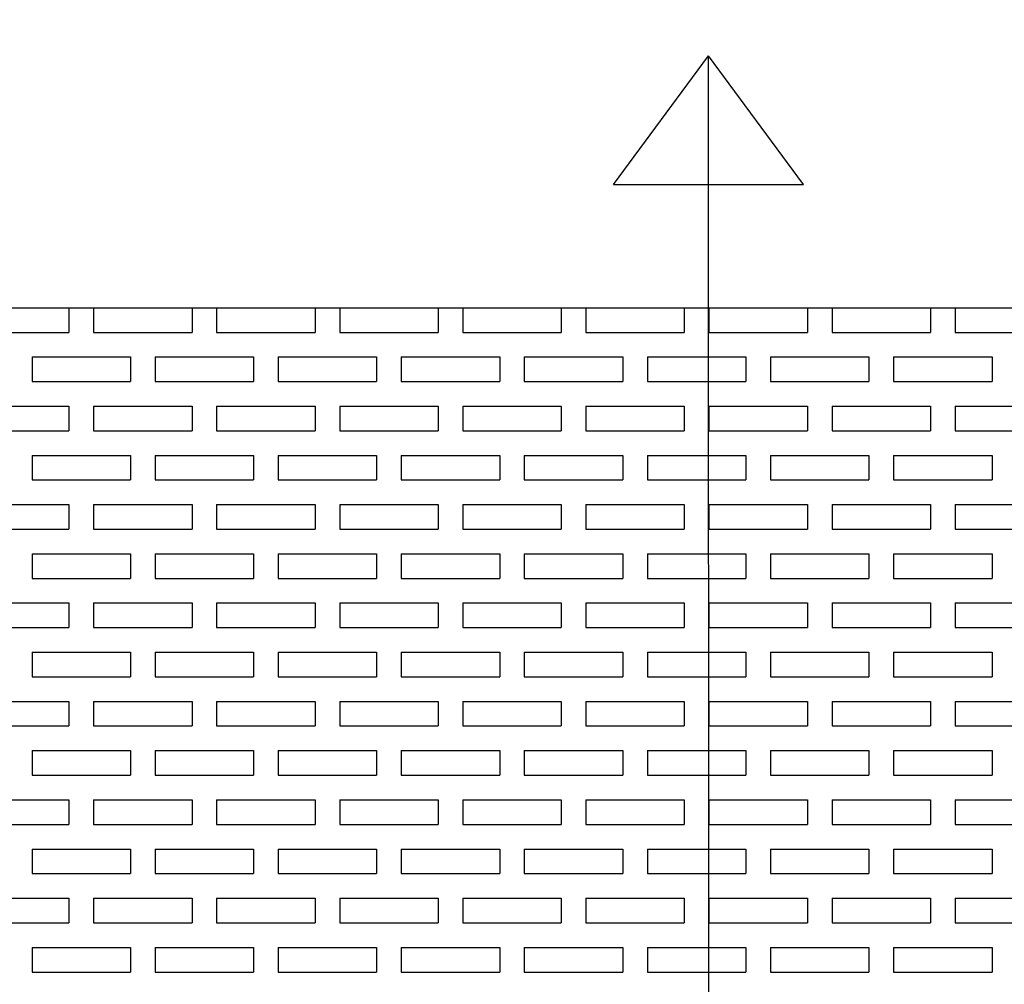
# Model space of a CAD drawing. Extents: x 0 to 108, y 0 to 78.
# Tile 30 of 54: x 45.12 to 50.12, y 64.25 to 69.15. Entities that reach past the tile are written whole.
import ezdxf

# ---------------------------------------------------------------- set-up
doc = ezdxf.new("R2010")
doc.units = 0
doc.header["$LTSCALE"] = 3.5
doc.header["$MEASUREMENT"] = 0
for name, color, linetype in [('DIMENSIONS-35', 7, 'CONTINUOUS'), ('OBJECT-70', 3, 'CONTINUOUS'), ('TEXT-50', 2, 'CONTINUOUS')]:
    doc.layers.add(name, color=color, linetype=linetype)
doc.styles.add('BGA-STD-4', font='bgastd', dxfattribs={"height": 0.55118})
doc.dimstyles.get("Standard").update_dxf_attribs({"dimtxt": 0.18, "dimasz": 0.18, "dimexe": 0.18, "dimexo": 0.0625, "dimgap": 0.09, "dimtad": 0, "dimtih": 1, "dimtoh": 1, "dimdec": 4, "dimzin": 0, "dimdsep": 46, "dimtxsty": 'Standard', "dimcen": 0.09, "dimadec": 0, "dimazin": 0, "dimtfac": 1, "dimtdec": 4, "dimtofl": 0, "dimtmove": 0, "dimatfit": 3, "dimfxl": 0, "dimtolj": 1, "dimtzin": 0, "dimarcsym": 0})

# ---------------------------------------------------------------- blocks, each defined once
blk = doc.blocks.new('*D17')
at = {"layer": 'DIMENSIONS-35', "lineweight": -2}
for p, q in [((89.1225, 67.891), (89.1225, 71.4882)), ((41.7427, 70.868), (64.3613, 70.868)), ((88.5023, 70.868), (65.8837, 70.868))]:
    blk.add_line(p, q, dxfattribs=at)
at = {"layer": 'DIMENSIONS-35'}
for points in [[(41.7427, 70.9714), (41.7427, 70.7646), (41.1225, 70.868)], [(88.5023, 70.9714), (88.5023, 70.7646), (89.1225, 70.868)]]:
    blk.add_solid(points, dxfattribs=at)
at = {"layer": 'DIMENSIONS-35', "color": 2, "insert": (65.1225, 70.868), "char_height": 0.55118, "attachment_point": 5, "style": 'BGA-STD-4'}
blk.add_mtext('\\A1;48', dxfattribs=at)

msp = doc.modelspace()

# ---------------------------------------------------------------- linework, layer by layer
at = {"layer": 'OBJECT-70'}
for p, q in [((41.1225, 67.6841), (89.1225, 67.6841)), ((44.8725, 67.6841), (45.3725, 67.6841)), ((45.3725, 67.6841), (45.3725, 67.5591)), ((45.4975, 67.6841), (45.9975, 67.6841)), ((45.4975, 67.6841), (45.4975, 67.5591)), ((45.9975, 67.6841), (45.9975, 67.5591)), ((46.1225, 67.6841), (46.6225, 67.6841)), ((46.1225, 67.6841), (46.1225, 67.5591)), ((46.6225, 67.6841), (46.6225, 67.5591)), ((46.7475, 67.6841), (47.2475, 67.6841)), ((46.7475, 67.6841), (46.7475, 67.5591)), ((47.2475, 67.6841), (47.2475, 67.5591)), ((47.3725, 67.6841), (47.8725, 67.6841)), ((47.3725, 67.6841), (47.3725, 67.5591)), ((47.8725, 67.6841), (47.8725, 67.5591)), ((47.9975, 67.6841), (48.4975, 67.6841)), ((47.9975, 67.6841), (47.9975, 67.5591)), ((48.4975, 67.6841), (48.4975, 67.5591)), ((48.6225, 67.6841), (49.1225, 67.6841)), ((48.6225, 67.6841), (48.6225, 67.5591)), ((49.1225, 67.6841), (49.1225, 67.5591)), ((49.2475, 67.6841), (49.7475, 67.6841)), ((49.2475, 67.6841), (49.2475, 67.5591)), ((49.7475, 67.6841), (49.7475, 67.5591)), ((49.8725, 67.6841), (50.3725, 67.6841)), ((49.8725, 67.6841), (49.8725, 67.5591)), ((44.8725, 67.5591), (45.3725, 67.5591)), ((45.4975, 67.5591), (45.9975, 67.5591)), ((46.1225, 67.5591), (46.6225, 67.5591)), ((46.7475, 67.5591), (47.2475, 67.5591)), ((47.3725, 67.5591), (47.8725, 67.5591)), ((47.9975, 67.5591), (48.4975, 67.5591)), ((48.6225, 67.5591), (49.1225, 67.5591)), ((49.2475, 67.5591), (49.7475, 67.5591)), ((49.8725, 67.5591), (50.3725, 67.5591)), ((45.185, 67.4341), (45.685, 67.4341)), ((45.185, 67.4341), (45.185, 67.3091)), ((45.3725, 67.4341), (45.4975, 67.4341)), ((45.685, 67.4341), (45.685, 67.3091)), ((45.81, 67.4341), (46.31, 67.4341)), ((45.81, 67.4341), (45.81, 67.3091)), ((45.9975, 67.4341), (46.1225, 67.4341)), ((46.31, 67.4341), (46.31, 67.3091)), ((46.435, 67.4341), (46.935, 67.4341)), ((46.435, 67.4341), (46.435, 67.3091)), ((46.6225, 67.4341), (46.7475, 67.4341)), ((46.935, 67.4341), (46.935, 67.3091)), ((47.06, 67.4341), (47.56, 67.4341)), ((47.06, 67.4341), (47.06, 67.3091)), ((47.2475, 67.4341), (47.3725, 67.4341)), ((47.56, 67.4341), (47.56, 67.3091)), ((47.685, 67.4341), (48.185, 67.4341)), ((47.685, 67.4341), (47.685, 67.3091)), ((47.8725, 67.4341), (47.9975, 67.4341)), ((48.185, 67.4341), (48.185, 67.3091)), ((48.31, 67.4341), (48.81, 67.4341)), ((48.31, 67.4341), (48.31, 67.3091)), ((48.4975, 67.4341), (48.6225, 67.4341)), ((48.81, 67.4341), (48.81, 67.3091)), ((48.935, 67.4341), (49.435, 67.4341)), ((48.935, 67.4341), (48.935, 67.3091)), ((49.1225, 67.4341), (49.2475, 67.4341)), ((49.435, 67.4341), (49.435, 67.3091)), ((49.56, 67.4341), (50.06, 67.4341)), ((49.56, 67.4341), (49.56, 67.3091)), ((49.7475, 67.4341), (49.8725, 67.4341)), ((50.06, 67.4341), (50.06, 67.3091)), ((45.185, 67.3091), (45.685, 67.3091)), ((45.81, 67.3091), (46.31, 67.3091)), ((46.435, 67.3091), (46.935, 67.3091)), ((47.06, 67.3091), (47.56, 67.3091)), ((47.685, 67.3091), (48.185, 67.3091)), ((48.31, 67.3091), (48.81, 67.3091)), ((48.935, 67.3091), (49.435, 67.3091)), ((49.56, 67.3091), (50.06, 67.3091)), ((44.8725, 67.1841), (45.3725, 67.1841)), ((45.3725, 67.1841), (45.3725, 67.0591)), ((45.4975, 67.1841), (45.9975, 67.1841)), ((45.4975, 67.1841), (45.4975, 67.0591)), ((45.9975, 67.1841), (45.9975, 67.0591)), ((46.1225, 67.1841), (46.6225, 67.1841)), ((46.1225, 67.1841), (46.1225, 67.0591)), ((46.6225, 67.1841), (46.6225, 67.0591)), ((46.7475, 67.1841), (47.2475, 67.1841)), ((46.7475, 67.1841), (46.7475, 67.0591)), ((47.2475, 67.1841), (47.2475, 67.0591)), ((47.3725, 67.1841), (47.8725, 67.1841)), ((47.3725, 67.1841), (47.3725, 67.0591)), ((47.8725, 67.1841), (47.8725, 67.0591)), ((47.9975, 67.1841), (48.4975, 67.1841)), ((47.9975, 67.1841), (47.9975, 67.0591)), ((48.4975, 67.1841), (48.4975, 67.0591)), ((48.6225, 67.1841), (49.1225, 67.1841)), ((48.6225, 67.1841), (48.6225, 67.0591)), ((49.1225, 67.1841), (49.1225, 67.0591)), ((49.2475, 67.1841), (49.7475, 67.1841)), ((49.2475, 67.1841), (49.2475, 67.0591)), ((49.7475, 67.1841), (49.7475, 67.0591)), ((49.8725, 67.1841), (50.3725, 67.1841)), ((49.8725, 67.1841), (49.8725, 67.0591)), ((44.8725, 67.0591), (45.3725, 67.0591)), ((45.4975, 67.0591), (45.9975, 67.0591)), ((46.1225, 67.0591), (46.6225, 67.0591)), ((46.7475, 67.0591), (47.2475, 67.0591)), ((47.3725, 67.0591), (47.8725, 67.0591)), ((47.9975, 67.0591), (48.4975, 67.0591)), ((48.6225, 67.0591), (49.1225, 67.0591)), ((49.2475, 67.0591), (49.7475, 67.0591)), ((49.8725, 67.0591), (50.3725, 67.0591)), ((45.185, 66.9341), (45.685, 66.9341)), ((45.185, 66.9341), (45.185, 66.8091)), ((45.3725, 66.9341), (45.4975, 66.9341)), ((45.685, 66.9341), (45.685, 66.8091)), ((45.81, 66.9341), (46.31, 66.9341)), ((45.81, 66.9341), (45.81, 66.8091)), ((45.9975, 66.9341), (46.1225, 66.9341)), ((46.31, 66.9341), (46.31, 66.8091)), ((46.435, 66.9341), (46.935, 66.9341)), ((46.435, 66.9341), (46.435, 66.8091)), ((46.6225, 66.9341), (46.7475, 66.9341)), ((46.935, 66.9341), (46.935, 66.8091)), ((47.06, 66.9341), (47.56, 66.9341)), ((47.06, 66.9341), (47.06, 66.8091)), ((47.2475, 66.9341), (47.3725, 66.9341)), ((47.56, 66.9341), (47.56, 66.8091)), ((47.685, 66.9341), (48.185, 66.9341)), ((47.685, 66.9341), (47.685, 66.8091)), ((47.8725, 66.9341), (47.9975, 66.9341)), ((48.185, 66.9341), (48.185, 66.8091)), ((48.31, 66.9341), (48.81, 66.9341)), ((48.31, 66.9341), (48.31, 66.8091)), ((48.4975, 66.9341), (48.6225, 66.9341)), ((48.81, 66.9341), (48.81, 66.8091)), ((48.935, 66.9341), (49.435, 66.9341)), ((48.935, 66.9341), (48.935, 66.8091)), ((49.1225, 66.9341), (49.2475, 66.9341)), ((49.435, 66.9341), (49.435, 66.8091)), ((49.56, 66.9341), (50.06, 66.9341)), ((49.56, 66.9341), (49.56, 66.8091)), ((49.7475, 66.9341), (49.8725, 66.9341)), ((50.06, 66.9341), (50.06, 66.8091)), ((45.185, 66.8091), (45.685, 66.8091)), ((45.81, 66.8091), (46.31, 66.8091)), ((46.435, 66.8091), (46.935, 66.8091)), ((47.06, 66.8091), (47.56, 66.8091)), ((47.685, 66.8091), (48.185, 66.8091)), ((48.31, 66.8091), (48.81, 66.8091)), ((48.935, 66.8091), (49.435, 66.8091)), ((49.56, 66.8091), (50.06, 66.8091)), ((44.8725, 66.6841), (45.3725, 66.6841)), ((45.3725, 66.6841), (45.3725, 66.5591)), ((45.4975, 66.6841), (45.9975, 66.6841)), ((45.4975, 66.6841), (45.4975, 66.5591)), ((45.9975, 66.6841), (45.9975, 66.5591)), ((46.1225, 66.6841), (46.6225, 66.6841)), ((46.1225, 66.6841), (46.1225, 66.5591)), ((46.6225, 66.6841), (46.6225, 66.5591)), ((46.7475, 66.6841), (47.2475, 66.6841)), ((46.7475, 66.6841), (46.7475, 66.5591)), ((47.2475, 66.6841), (47.2475, 66.5591)), ((47.3725, 66.6841), (47.8725, 66.6841)), ((47.3725, 66.6841), (47.3725, 66.5591)), ((47.8725, 66.6841), (47.8725, 66.5591)), ((47.9975, 66.6841), (48.4975, 66.6841)), ((47.9975, 66.6841), (47.9975, 66.5591)), ((48.4975, 66.6841), (48.4975, 66.5591)), ((48.6225, 66.6841), (49.1225, 66.6841)), ((48.6225, 66.6841), (48.6225, 66.5591)), ((49.1225, 66.6841), (49.1225, 66.5591)), ((49.2475, 66.6841), (49.7475, 66.6841)), ((49.2475, 66.6841), (49.2475, 66.5591)), ((49.7475, 66.6841), (49.7475, 66.5591)), ((49.8725, 66.6841), (50.3725, 66.6841)), ((49.8725, 66.6841), (49.8725, 66.5591)), ((44.8725, 66.5591), (45.3725, 66.5591)), ((45.4975, 66.5591), (45.9975, 66.5591)), ((46.1225, 66.5591), (46.6225, 66.5591)), ((46.7475, 66.5591), (47.2475, 66.5591)), ((47.3725, 66.5591), (47.8725, 66.5591)), ((47.9975, 66.5591), (48.4975, 66.5591)), ((48.6225, 66.5591), (49.1225, 66.5591)), ((49.2475, 66.5591), (49.7475, 66.5591)), ((49.8725, 66.5591), (50.3725, 66.5591)), ((45.185, 66.4341), (45.685, 66.4341)), ((45.185, 66.4341), (45.185, 66.3091)), ((45.3725, 66.4341), (45.4975, 66.4341)), ((45.685, 66.4341), (45.685, 66.3091)), ((45.81, 66.4341), (46.31, 66.4341)), ((45.81, 66.4341), (45.81, 66.3091)), ((45.9975, 66.4341), (46.1225, 66.4341)), ((46.31, 66.4341), (46.31, 66.3091)), ((46.435, 66.4341), (46.935, 66.4341)), ((46.435, 66.4341), (46.435, 66.3091)), ((46.6225, 66.4341), (46.7475, 66.4341)), ((46.935, 66.4341), (46.935, 66.3091)), ((47.06, 66.4341), (47.56, 66.4341)), ((47.06, 66.4341), (47.06, 66.3091)), ((47.2475, 66.4341), (47.3725, 66.4341)), ((47.56, 66.4341), (47.56, 66.3091)), ((47.685, 66.4341), (48.185, 66.4341)), ((47.685, 66.4341), (47.685, 66.3091)), ((47.8725, 66.4341), (47.9975, 66.4341)), ((48.185, 66.4341), (48.185, 66.3091)), ((48.31, 66.4341), (48.81, 66.4341)), ((48.31, 66.4341), (48.31, 66.3091)), ((48.4975, 66.4341), (48.6225, 66.4341)), ((48.81, 66.4341), (48.81, 66.3091)), ((48.935, 66.4341), (49.435, 66.4341)), ((48.935, 66.4341), (48.935, 66.3091)), ((49.1225, 66.4341), (49.2475, 66.4341)), ((49.435, 66.4341), (49.435, 66.3091)), ((49.56, 66.4341), (50.06, 66.4341)), ((49.56, 66.4341), (49.56, 66.3091)), ((49.7475, 66.4341), (49.8725, 66.4341)), ((50.06, 66.4341), (50.06, 66.3091)), ((45.185, 66.3091), (45.685, 66.3091)), ((45.81, 66.3091), (46.31, 66.3091)), ((46.435, 66.3091), (46.935, 66.3091)), ((47.06, 66.3091), (47.56, 66.3091)), ((47.685, 66.3091), (48.185, 66.3091)), ((48.31, 66.3091), (48.81, 66.3091)), ((48.935, 66.3091), (49.435, 66.3091)), ((49.56, 66.3091), (50.06, 66.3091)), ((44.8725, 66.1841), (45.3725, 66.1841)), ((45.3725, 66.1841), (45.3725, 66.0591)), ((45.4975, 66.1841), (45.9975, 66.1841)), ((45.4975, 66.1841), (45.4975, 66.0591)), ((45.9975, 66.1841), (45.9975, 66.0591)), ((46.1225, 66.1841), (46.6225, 66.1841)), ((46.1225, 66.1841), (46.1225, 66.0591)), ((46.6225, 66.1841), (46.6225, 66.0591)), ((46.7475, 66.1841), (47.2475, 66.1841)), ((46.7475, 66.1841), (46.7475, 66.0591)), ((47.2475, 66.1841), (47.2475, 66.0591)), ((47.3725, 66.1841), (47.8725, 66.1841)), ((47.3725, 66.1841), (47.3725, 66.0591)), ((47.8725, 66.1841), (47.8725, 66.0591)), ((47.9975, 66.1841), (48.4975, 66.1841)), ((47.9975, 66.1841), (47.9975, 66.0591)), ((48.4975, 66.1841), (48.4975, 66.0591)), ((48.6225, 66.1841), (49.1225, 66.1841)), ((48.6225, 66.1841), (48.6225, 66.0591)), ((49.1225, 66.1841), (49.1225, 66.0591)), ((49.2475, 66.1841), (49.7475, 66.1841)), ((49.2475, 66.1841), (49.2475, 66.0591)), ((49.7475, 66.1841), (49.7475, 66.0591)), ((49.8725, 66.1841), (50.3725, 66.1841)), ((49.8725, 66.1841), (49.8725, 66.0591)), ((44.8725, 66.0591), (45.3725, 66.0591)), ((45.4975, 66.0591), (45.9975, 66.0591)), ((46.1225, 66.0591), (46.6225, 66.0591)), ((46.7475, 66.0591), (47.2475, 66.0591)), ((47.3725, 66.0591), (47.8725, 66.0591)), ((47.9975, 66.0591), (48.4975, 66.0591)), ((48.6225, 66.0591), (49.1225, 66.0591)), ((49.2475, 66.0591), (49.7475, 66.0591)), ((49.8725, 66.0591), (50.3725, 66.0591)), ((45.185, 65.9341), (45.685, 65.9341)), ((45.185, 65.9341), (45.185, 65.8091)), ((45.3725, 65.9341), (45.4975, 65.9341)), ((45.685, 65.9341), (45.685, 65.8091)), ((45.81, 65.9341), (46.31, 65.9341)), ((45.81, 65.9341), (45.81, 65.8091)), ((45.9975, 65.9341), (46.1225, 65.9341)), ((46.31, 65.9341), (46.31, 65.8091)), ((46.435, 65.9341), (46.935, 65.9341)), ((46.435, 65.9341), (46.435, 65.8091)), ((46.6225, 65.9341), (46.7475, 65.9341)), ((46.935, 65.9341), (46.935, 65.8091)), ((47.06, 65.9341), (47.56, 65.9341)), ((47.06, 65.9341), (47.06, 65.8091)), ((47.2475, 65.9341), (47.3725, 65.9341)), ((47.56, 65.9341), (47.56, 65.8091)), ((47.685, 65.9341), (48.185, 65.9341)), ((47.685, 65.9341), (47.685, 65.8091)), ((47.8725, 65.9341), (47.9975, 65.9341)), ((48.185, 65.9341), (48.185, 65.8091)), ((48.31, 65.9341), (48.81, 65.9341)), ((48.31, 65.9341), (48.31, 65.8091)), ((48.4975, 65.9341), (48.6225, 65.9341)), ((48.81, 65.9341), (48.81, 65.8091)), ((48.935, 65.9341), (49.435, 65.9341)), ((48.935, 65.9341), (48.935, 65.8091)), ((49.1225, 65.9341), (49.2475, 65.9341)), ((49.435, 65.9341), (49.435, 65.8091)), ((49.56, 65.9341), (50.06, 65.9341)), ((49.56, 65.9341), (49.56, 65.8091)), ((49.7475, 65.9341), (49.8725, 65.9341)), ((50.06, 65.9341), (50.06, 65.8091)), ((45.185, 65.8091), (45.685, 65.8091)), ((45.81, 65.8091), (46.31, 65.8091)), ((46.435, 65.8091), (46.935, 65.8091)), ((47.06, 65.8091), (47.56, 65.8091)), ((47.685, 65.8091), (48.185, 65.8091)), ((48.31, 65.8091), (48.81, 65.8091)), ((48.935, 65.8091), (49.435, 65.8091)), ((49.56, 65.8091), (50.06, 65.8091)), ((44.8725, 65.6841), (45.3725, 65.6841)), ((45.3725, 65.6841), (45.3725, 65.5591)), ((45.4975, 65.6841), (45.9975, 65.6841)), ((45.4975, 65.6841), (45.4975, 65.5591)), ((45.9975, 65.6841), (45.9975, 65.5591)), ((46.1225, 65.6841), (46.6225, 65.6841)), ((46.1225, 65.6841), (46.1225, 65.5591)), ((46.6225, 65.6841), (46.6225, 65.5591)), ((46.7475, 65.6841), (47.2475, 65.6841)), ((46.7475, 65.6841), (46.7475, 65.5591)), ((47.2475, 65.6841), (47.2475, 65.5591)), ((47.3725, 65.6841), (47.8725, 65.6841)), ((47.3725, 65.6841), (47.3725, 65.5591)), ((47.8725, 65.6841), (47.8725, 65.5591)), ((47.9975, 65.6841), (48.4975, 65.6841)), ((47.9975, 65.6841), (47.9975, 65.5591)), ((48.4975, 65.6841), (48.4975, 65.5591)), ((48.6225, 65.6841), (49.1225, 65.6841)), ((48.6225, 65.6841), (48.6225, 65.5591)), ((49.1225, 65.6841), (49.1225, 65.5591)), ((49.2475, 65.6841), (49.7475, 65.6841)), ((49.2475, 65.6841), (49.2475, 65.5591)), ((49.7475, 65.6841), (49.7475, 65.5591)), ((49.8725, 65.6841), (50.3725, 65.6841)), ((49.8725, 65.6841), (49.8725, 65.5591)), ((44.8725, 65.5591), (45.3725, 65.5591)), ((45.4975, 65.5591), (45.9975, 65.5591)), ((46.1225, 65.5591), (46.6225, 65.5591)), ((46.7475, 65.5591), (47.2475, 65.5591)), ((47.3725, 65.5591), (47.8725, 65.5591)), ((47.9975, 65.5591), (48.4975, 65.5591)), ((48.6225, 65.5591), (49.1225, 65.5591)), ((49.2475, 65.5591), (49.7475, 65.5591)), ((49.8725, 65.5591), (50.3725, 65.5591)), ((45.185, 65.4341), (45.685, 65.4341)), ((45.185, 65.4341), (45.185, 65.3091)), ((45.3725, 65.4341), (45.4975, 65.4341)), ((45.685, 65.4341), (45.685, 65.3091)), ((45.81, 65.4341), (46.31, 65.4341)), ((45.81, 65.4341), (45.81, 65.3091)), ((45.9975, 65.4341), (46.1225, 65.4341)), ((46.31, 65.4341), (46.31, 65.3091)), ((46.435, 65.4341), (46.935, 65.4341)), ((46.435, 65.4341), (46.435, 65.3091)), ((46.6225, 65.4341), (46.7475, 65.4341)), ((46.935, 65.4341), (46.935, 65.3091)), ((47.06, 65.4341), (47.56, 65.4341)), ((47.06, 65.4341), (47.06, 65.3091)), ((47.2475, 65.4341), (47.3725, 65.4341)), ((47.56, 65.4341), (47.56, 65.3091)), ((47.685, 65.4341), (48.185, 65.4341)), ((47.685, 65.4341), (47.685, 65.3091)), ((47.8725, 65.4341), (47.9975, 65.4341)), ((48.185, 65.4341), (48.185, 65.3091)), ((48.31, 65.4341), (48.81, 65.4341)), ((48.31, 65.4341), (48.31, 65.3091)), ((48.4975, 65.4341), (48.6225, 65.4341)), ((48.81, 65.4341), (48.81, 65.3091)), ((48.935, 65.4341), (49.435, 65.4341)), ((48.935, 65.4341), (48.935, 65.3091)), ((49.1225, 65.4341), (49.2475, 65.4341)), ((49.435, 65.4341), (49.435, 65.3091)), ((49.56, 65.4341), (50.06, 65.4341)), ((49.56, 65.4341), (49.56, 65.3091)), ((49.7475, 65.4341), (49.8725, 65.4341)), ((50.06, 65.4341), (50.06, 65.3091)), ((45.185, 65.3091), (45.685, 65.3091)), ((45.81, 65.3091), (46.31, 65.3091)), ((46.435, 65.3091), (46.935, 65.3091)), ((47.06, 65.3091), (47.56, 65.3091)), ((47.685, 65.3091), (48.185, 65.3091)), ((48.31, 65.3091), (48.81, 65.3091)), ((48.935, 65.3091), (49.435, 65.3091)), ((49.56, 65.3091), (50.06, 65.3091)), ((44.8725, 65.1841), (45.3725, 65.1841)), ((45.3725, 65.1841), (45.3725, 65.0591)), ((45.4975, 65.1841), (45.9975, 65.1841)), ((45.4975, 65.1841), (45.4975, 65.0591)), ((45.9975, 65.1841), (45.9975, 65.0591)), ((46.1225, 65.1841), (46.6225, 65.1841)), ((46.1225, 65.1841), (46.1225, 65.0591)), ((46.6225, 65.1841), (46.6225, 65.0591)), ((46.7475, 65.1841), (47.2475, 65.1841)), ((46.7475, 65.1841), (46.7475, 65.0591)), ((47.2475, 65.1841), (47.2475, 65.0591)), ((47.3725, 65.1841), (47.8725, 65.1841)), ((47.3725, 65.1841), (47.3725, 65.0591)), ((47.8725, 65.1841), (47.8725, 65.0591)), ((47.9975, 65.1841), (48.4975, 65.1841)), ((47.9975, 65.1841), (47.9975, 65.0591)), ((48.4975, 65.1841), (48.4975, 65.0591)), ((48.6225, 65.1841), (49.1225, 65.1841)), ((48.6225, 65.1841), (48.6225, 65.0591)), ((49.1225, 65.1841), (49.1225, 65.0591)), ((49.2475, 65.1841), (49.7475, 65.1841)), ((49.2475, 65.1841), (49.2475, 65.0591)), ((49.7475, 65.1841), (49.7475, 65.0591)), ((49.8725, 65.1841), (50.3725, 65.1841)), ((49.8725, 65.1841), (49.8725, 65.0591)), ((44.8725, 65.0591), (45.3725, 65.0591)), ((45.4975, 65.0591), (45.9975, 65.0591)), ((46.1225, 65.0591), (46.6225, 65.0591)), ((46.7475, 65.0591), (47.2475, 65.0591)), ((47.3725, 65.0591), (47.8725, 65.0591)), ((47.9975, 65.0591), (48.4975, 65.0591)), ((48.6225, 65.0591), (49.1225, 65.0591)), ((49.2475, 65.0591), (49.7475, 65.0591)), ((49.8725, 65.0591), (50.3725, 65.0591)), ((45.185, 64.9341), (45.685, 64.9341)), ((45.185, 64.9341), (45.185, 64.8091)), ((45.3725, 64.9341), (45.4975, 64.9341)), ((45.685, 64.9341), (45.685, 64.8091)), ((45.81, 64.9341), (46.31, 64.9341)), ((45.81, 64.9341), (45.81, 64.8091)), ((45.9975, 64.9341), (46.1225, 64.9341)), ((46.31, 64.9341), (46.31, 64.8091)), ((46.435, 64.9341), (46.935, 64.9341)), ((46.435, 64.9341), (46.435, 64.8091)), ((46.6225, 64.9341), (46.7475, 64.9341)), ((46.935, 64.9341), (46.935, 64.8091)), ((47.06, 64.9341), (47.56, 64.9341)), ((47.06, 64.9341), (47.06, 64.8091)), ((47.2475, 64.9341), (47.3725, 64.9341)), ((47.56, 64.9341), (47.56, 64.8091)), ((47.685, 64.9341), (48.185, 64.9341)), ((47.685, 64.9341), (47.685, 64.8091)), ((47.8725, 64.9341), (47.9975, 64.9341)), ((48.185, 64.9341), (48.185, 64.8091)), ((48.31, 64.9341), (48.81, 64.9341)), ((48.31, 64.9341), (48.31, 64.8091)), ((48.4975, 64.9341), (48.6225, 64.9341)), ((48.81, 64.9341), (48.81, 64.8091)), ((48.935, 64.9341), (49.435, 64.9341)), ((48.935, 64.9341), (48.935, 64.8091)), ((49.1225, 64.9341), (49.2475, 64.9341)), ((49.435, 64.9341), (49.435, 64.8091)), ((49.56, 64.9341), (50.06, 64.9341)), ((49.56, 64.9341), (49.56, 64.8091)), ((49.7475, 64.9341), (49.8725, 64.9341)), ((50.06, 64.9341), (50.06, 64.8091)), ((45.185, 64.8091), (45.685, 64.8091)), ((45.81, 64.8091), (46.31, 64.8091)), ((46.435, 64.8091), (46.935, 64.8091)), ((47.06, 64.8091), (47.56, 64.8091)), ((47.685, 64.8091), (48.185, 64.8091)), ((48.31, 64.8091), (48.81, 64.8091)), ((48.935, 64.8091), (49.435, 64.8091)), ((49.56, 64.8091), (50.06, 64.8091)), ((44.8725, 64.6841), (45.3725, 64.6841)), ((45.3725, 64.6841), (45.3725, 64.5591)), ((45.4975, 64.6841), (45.9975, 64.6841)), ((45.4975, 64.6841), (45.4975, 64.5591)), ((45.9975, 64.6841), (45.9975, 64.5591)), ((46.1225, 64.6841), (46.6225, 64.6841)), ((46.1225, 64.6841), (46.1225, 64.5591)), ((46.6225, 64.6841), (46.6225, 64.5591)), ((46.7475, 64.6841), (47.2475, 64.6841)), ((46.7475, 64.6841), (46.7475, 64.5591)), ((47.2475, 64.6841), (47.2475, 64.5591)), ((47.3725, 64.6841), (47.8725, 64.6841)), ((47.3725, 64.6841), (47.3725, 64.5591)), ((47.8725, 64.6841), (47.8725, 64.5591)), ((47.9975, 64.6841), (48.4975, 64.6841)), ((47.9975, 64.6841), (47.9975, 64.5591)), ((48.4975, 64.6841), (48.4975, 64.5591)), ((48.6225, 64.6841), (49.1225, 64.6841)), ((48.6225, 64.6841), (48.6225, 64.5591)), ((49.1225, 64.6841), (49.1225, 64.5591)), ((49.2475, 64.6841), (49.7475, 64.6841)), ((49.2475, 64.6841), (49.2475, 64.5591)), ((49.7475, 64.6841), (49.7475, 64.5591)), ((49.8725, 64.6841), (50.3725, 64.6841)), ((49.8725, 64.6841), (49.8725, 64.5591)), ((44.8725, 64.5591), (45.3725, 64.5591)), ((45.4975, 64.5591), (45.9975, 64.5591)), ((46.1225, 64.5591), (46.6225, 64.5591)), ((46.7475, 64.5591), (47.2475, 64.5591)), ((47.3725, 64.5591), (47.8725, 64.5591)), ((47.9975, 64.5591), (48.4975, 64.5591)), ((48.6225, 64.5591), (49.1225, 64.5591)), ((49.2475, 64.5591), (49.7475, 64.5591)), ((49.8725, 64.5591), (50.3725, 64.5591)), ((45.185, 64.4341), (45.685, 64.4341)), ((45.185, 64.4341), (45.185, 64.3091)), ((45.3725, 64.4341), (45.4975, 64.4341)), ((45.685, 64.4341), (45.685, 64.3091)), ((45.81, 64.4341), (46.31, 64.4341)), ((45.81, 64.4341), (45.81, 64.3091)), ((45.9975, 64.4341), (46.1225, 64.4341)), ((46.31, 64.4341), (46.31, 64.3091)), ((46.435, 64.4341), (46.935, 64.4341)), ((46.435, 64.4341), (46.435, 64.3091)), ((46.6225, 64.4341), (46.7475, 64.4341)), ((46.935, 64.4341), (46.935, 64.3091)), ((47.06, 64.4341), (47.56, 64.4341)), ((47.06, 64.4341), (47.06, 64.3091)), ((47.2475, 64.4341), (47.3725, 64.4341)), ((47.56, 64.4341), (47.56, 64.3091)), ((47.685, 64.4341), (48.185, 64.4341)), ((47.685, 64.4341), (47.685, 64.3091)), ((47.8725, 64.4341), (47.9975, 64.4341)), ((48.185, 64.4341), (48.185, 64.3091)), ((48.31, 64.4341), (48.81, 64.4341)), ((48.31, 64.4341), (48.31, 64.3091)), ((48.4975, 64.4341), (48.6225, 64.4341)), ((48.81, 64.4341), (48.81, 64.3091)), ((48.935, 64.4341), (49.435, 64.4341)), ((48.935, 64.4341), (48.935, 64.3091)), ((49.1225, 64.4341), (49.2475, 64.4341)), ((49.435, 64.4341), (49.435, 64.3091)), ((49.56, 64.4341), (50.06, 64.4341)), ((49.56, 64.4341), (49.56, 64.3091)), ((49.7475, 64.4341), (49.8725, 64.4341)), ((50.06, 64.4341), (50.06, 64.3091)), ((45.185, 64.3091), (45.685, 64.3091)), ((45.81, 64.3091), (46.31, 64.3091)), ((46.435, 64.3091), (46.935, 64.3091)), ((47.06, 64.3091), (47.56, 64.3091)), ((47.685, 64.3091), (48.185, 64.3091)), ((48.31, 64.3091), (48.81, 64.3091)), ((48.935, 64.3091), (49.435, 64.3091)), ((49.56, 64.3091), (50.06, 64.3091))]:
    msp.add_line(p, q, dxfattribs=at)
at = {"layer": 'TEXT-50'}
for p, q in [((48.1387, 68.3098), (48.6198, 68.9643)), ((49.1024, 68.3098), (48.6198, 68.9643)), ((48.6198, 68.3098), (48.6198, 68.9643)), ((48.1387, 68.3098), (48.6198, 68.3098)), ((48.6213, 64.4481), (48.6198, 68.3098)), ((48.6213, 68.3098), (49.1024, 68.3098)), ((48.6213, 62.166), (48.6213, 64.4481))]:
    msp.add_line(p, q, dxfattribs=at)

# ---------------------------------------------------------------- dimensions: what is measured, and where the dimension line sits
at = {"layer": 'DIMENSIONS-35'}
dim = msp.add_linear_dim(base=(89.1225, 70.868), p1=(41.1225, 67.6841), p2=(89.1225, 67.6841), text='48', dimstyle='Standard', override={"dimscale": 3.5, "dimtxt": 0.1575, "dimasz": 0.1772, "dimexe": 0.1772, "dimexo": 0.0591, "dimdec": 3, "dimtxsty": 'BGA-STD-4', "dimcen": 0.0984, "dimse1": 1, "dimclrd": 256, "dimclre": 256, "dimclrt": 2, "dimtdec": 3, "dimtmove": 2}, dxfattribs=at)
dim.commit()
dim.dimension.update_dxf_attribs({"geometry": '*D17', "text_midpoint": (65.1225, 70.868)})

doc.saveas('drawing.dxf')
